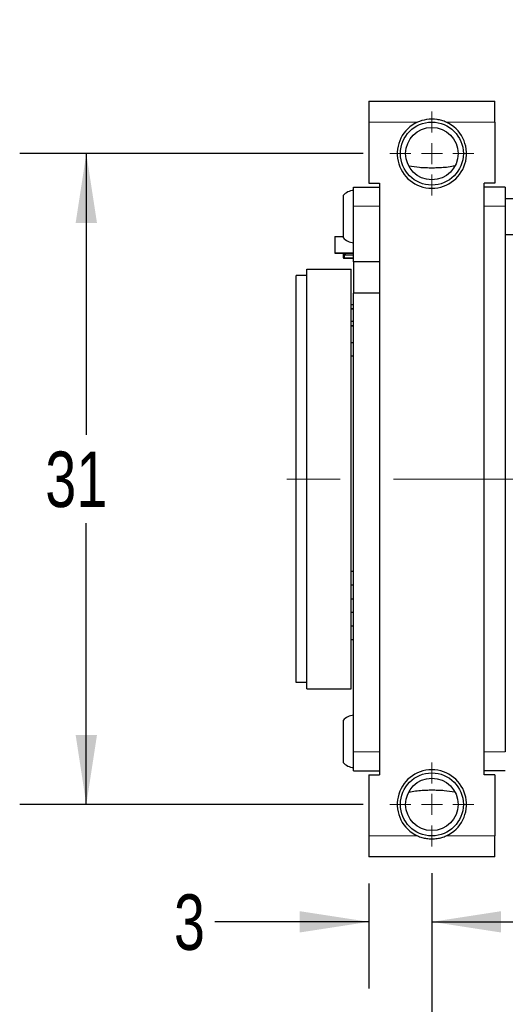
# Model space of a CAD drawing. Header units: millimetres. Extents: x 5 to 274, y 4 to 211.
# Tile 3 of 28: x 107 to 130, y 33 to 79. Entities that reach past the tile are written whole.
import ezdxf

# ---------------------------------------------------------------- set-up
doc = ezdxf.new("R2010")
doc.units = ezdxf.units.MM
doc.linetypes.add('CENTERX2', pattern=[20.32, 12.7, -2.54, 2.54, -2.54])
doc.linetypes.add('PHANTOM', pattern=[12.7, 6.35, -1.27, 1.27, -1.27, 1.27, -1.27])
doc.layers.add('DIMENSIONS', color=8, linetype='Continuous')
doc.styles.add('SLDTEXTSTYLE0', font='TXT', dxfattribs={"width": 0.75})
doc.styles.add('SLDTEXTSTYLE3', font='TXT', dxfattribs={"width": 0.675})
doc.dimstyles.new('SLDDIMSTYLE0', dxfattribs={"dimtxt": 2.645833, "dimasz": 3.302, "dimexe": 0, "dimexo": 0.0625, "dimgap": 0.661458, "dimtad": 0, "dimtih": 1, "dimtoh": 1, "dimdec": 0, "dimrnd": 1e-09, "dimzin": 12, "dimdsep": 46, "dimtxsty": 'SLDTEXTSTYLE0', "dimsah": 1, "dimcen": 0.09, "dimadec": 0, "dimazin": 3, "dimtfac": 1, "dimtdec": 0, "dimtmove": 0, "dimatfit": 0, "dimfxl": 0, "dimfrac": 2, "dimtolj": 1, "dimtzin": 12, "dimarcsym": 0})
doc.dimstyles.new('SLDDIMSTYLE1', dxfattribs={"dimtxt": 2.645833, "dimasz": 3.302, "dimexe": 0, "dimexo": 0.0625, "dimgap": 0.661458, "dimtad": 0, "dimtih": 1, "dimtoh": 1, "dimdec": 6, "dimrnd": 1e-09, "dimzin": 12, "dimdsep": 46, "dimtxsty": 'SLDTEXTSTYLE0', "dimsah": 1, "dimcen": 0, "dimadec": 0, "dimazin": 3, "dimtfac": 1, "dimtdec": 0, "dimtofl": 0, "dimtmove": 0, "dimatfit": 3, "dimfxl": 0, "dimfrac": 2, "dimtolj": 1, "dimtzin": 12, "dimarcsym": 0})
doc.dimstyles.new('SLDDIMSTYLE3', dxfattribs={"dimtxt": 2.645833, "dimasz": 3.302, "dimexe": 0, "dimexo": 0.0625, "dimgap": 0.661458, "dimtad": 0, "dimtih": 1, "dimtoh": 1, "dimdec": 0, "dimrnd": 1e-09, "dimzin": 12, "dimdsep": 46, "dimtxsty": 'SLDTEXTSTYLE0', "dimsah": 1, "dimcen": 0.09, "dimadec": 0, "dimazin": 3, "dimtfac": 1, "dimtdec": 0, "dimtofl": 0, "dimtmove": 0, "dimatfit": 3, "dimfxl": 0, "dimfrac": 2, "dimtolj": 1, "dimtzin": 12, "dimarcsym": 0})
doc.dimstyles.new('SLDDIMSTYLE7', dxfattribs={"dimtxt": 2.645833, "dimasz": 3.302, "dimexe": 0, "dimexo": 0.0625, "dimgap": 0.661458, "dimtad": 0, "dimtih": 1, "dimtoh": 1, "dimdec": 0, "dimrnd": 1e-09, "dimzin": 12, "dimdsep": 46, "dimtxsty": 'SLDTEXTSTYLE0', "dimsah": 1, "dimcen": 0.09, "dimadec": 0, "dimazin": 3, "dimtol": 1, "dimtp": 0.5, "dimtm": 0.5, "dimtfac": 1, "dimtdec": 1, "dimtmove": 0, "dimatfit": 0, "dimfxl": 0, "dimfrac": 2, "dimtolj": 1, "dimarcsym": 0})

# ---------------------------------------------------------------- blocks, each defined once
blk = doc.blocks.new('SW_SYMBOL_HOLE_DEPTH')
at = {"layer": 'DIMENSIONS', "color": 0}
for p, q in [((0, 875), (800, 875)), ((400, 875), (400, 75)), ((100, 555), (400, 75)), ((700, 555), (400, 75))]:
    blk.add_line(p, q, dxfattribs=at)
blk = doc.blocks.new('_D_1')
at = {"layer": 'DIMENSIONS'}
for p, q in [((127.002, 92.933), (138.162, 82.518)), ((138.162, 82.518), (141.171, 82.518))]:
    blk.add_line(p, q, dxfattribs=at)
blk.add_solid([(127.002, 92.933), (129.069, 90.309), (129.763, 91.052)], dxfattribs=at)
at = {"layer": 'DIMENSIONS', "xscale": 0.003379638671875, "yscale": 0.003379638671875, "zscale": 0.003379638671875}
blk.add_blockref('SW_SYMBOL_HOLE_DEPTH', (159.907, 80.783), dxfattribs=at)
at = {"layer": 'DIMENSIONS', "attachment_point": 1}
for s, insert, char_height, style in [('4X M2 - 6H', (141.171, 83.827), 2.6458, 'SLDTEXTSTYLE3'), ('3', (164.683, 83.827), 2.646, 'SLDTEXTSTYLE0'), ('MIN', (167.613, 83.827), 2.6458, 'SLDTEXTSTYLE0')]:
    blk.add_mtext(s, dxfattribs=dict(at, insert=insert, char_height=char_height, style=style))
blk = doc.blocks.new('_D_10')
at = {"layer": 'DIMENSIONS'}
for p, q in [((123.001, 73.088), (106.631, 73.088)), ((109.806, 73.088), (109.806, 59.69)), ((109.806, 42.088), (109.806, 55.486)), ((123.001, 42.088), (106.631, 42.088))]:
    blk.add_line(p, q, dxfattribs=at)
for points in [[(109.806, 73.088), (109.298, 69.786), (110.314, 69.786)], [(109.806, 42.088), (110.314, 45.39), (109.298, 45.39)]]:
    blk.add_solid(points, dxfattribs=at)
at = {"layer": 'DIMENSIONS', "insert": (107.851, 58.897), "char_height": 2.6458, "attachment_point": 1, "style": 'SLDTEXTSTYLE0'}
blk.add_mtext('31', dxfattribs=at)
blk = doc.blocks.new('_D_12')
at = {"layer": 'DIMENSIONS'}
for p, q in [((138.271, 54.318), (138.271, 26.413)), ((126.271, 38.818), (126.271, 26.413)), ((126.271, 29.588), (119.921, 29.588)), ((138.271, 29.588), (144.621, 29.588))]:
    blk.add_line(p, q, dxfattribs=at)
for points in [[(126.271, 29.588), (122.969, 30.096), (122.969, 29.08)], [(138.271, 29.588), (141.573, 29.08), (141.573, 30.096)]]:
    blk.add_solid(points, dxfattribs=at)
at = {"layer": 'DIMENSIONS', "char_height": 2.6458, "attachment_point": 1, "style": 'SLDTEXTSTYLE0'}
for s, insert in [('±0.5', (130.816, 30.897)), ('12', (126.906, 30.897))]:
    blk.add_mtext(s, dxfattribs=dict(at, insert=insert))
blk = doc.blocks.new('_D_13')
at = {"layer": 'DIMENSIONS'}
for p, q in [((126.271, 38.818), (126.271, 33.318)), ((123.271, 38.318), (123.271, 33.318)), ((123.271, 36.493), (115.937, 36.493)), ((126.271, 36.493), (132.621, 36.493))]:
    blk.add_line(p, q, dxfattribs=at)
for points in [[(123.271, 36.493), (119.969, 37.001), (119.969, 35.985)], [(126.271, 36.493), (129.573, 35.985), (129.573, 37.001)]]:
    blk.add_solid(points, dxfattribs=at)
at = {"layer": 'DIMENSIONS', "insert": (113.982, 37.802), "char_height": 2.646, "attachment_point": 1, "style": 'SLDTEXTSTYLE0'}
blk.add_mtext('3', dxfattribs=at)
blk = doc.blocks.new('SW_CENTERMARKSYMBOL_4')
at = {"color": 0, "linetype": 'Continuous', "lineweight": 18}
for p, q in [((0, 1), (0, 2)), ((0, 0), (0, 0.5)), ((-1, 0), (-2, 0)), ((0, 0), (-0.5, 0)), ((0, 0), (0, -0.5)), ((0, 0), (0.5, 0)), ((1, 0), (2, 0)), ((0, -1), (0, -2))]:
    blk.add_line(p, q, dxfattribs=at)
blk = doc.blocks.new('SW_CENTERMARKSYMBOL_5')
at = {"color": 0, "linetype": 'Continuous', "lineweight": 18}
for p, q in [((0, 1), (0, 2)), ((0, 0), (0, 0.5)), ((-1, 0), (-2, 0)), ((0, 0), (-0.5, 0)), ((0, 0), (0, -0.5)), ((0, 0), (0.5, 0)), ((1, 0), (2, 0)), ((0, -1), (0, -2))]:
    blk.add_line(p, q, dxfattribs=at)

msp = doc.modelspace()

# ---------------------------------------------------------------- linework, layer by layer
at = {"color": 7, "linetype": 'Continuous', "lineweight": 25}
for p, q in [((123.2709541, 75.5880204), (129.2709541, 75.5880204)), ((123.2709541, 75.5880204), (123.2709541, 74.5880204)), ((129.2709541, 74.5880204), (129.2709541, 75.5880204)), ((123.2709541, 74.5880204), (123.2709541, 71.6880204)), ((129.2709541, 74.5880204), (129.2709541, 71.6880204)), ((122.5409541, 71.4880204), (123.7709541, 71.4880204)), ((122.5409541, 70.5880204), (122.5409541, 71.4880204)), ((123.2709541, 71.6880204), (123.7709541, 71.6880204)), ((123.7709541, 71.6880204), (123.7709541, 43.4880204)), ((129.2709541, 71.6880204), (128.7709541, 71.6880204)), ((128.7709541, 43.4880204), (128.7709541, 71.6880204)), ((129.7709541, 71.4880204), (128.7709541, 71.4880204)), ((129.7709541, 71.4880204), (129.7709541, 70.5880204)), ((122.0409541, 71.0880204), (122.0409541, 69.0880204)), ((130.5709541, 70.9380204), (129.7709541, 70.9380204)), ((122.5409541, 67.9380204), (122.5409541, 70.5880204)), ((129.7709541, 70.5880204), (129.7709541, 44.5880204)), ((121.6414499, 69.1376542), (122.0409541, 69.1376542)), ((121.6414499, 69.1376542), (121.6414499, 68.3387124)), ((129.7709541, 69.2380204), (130.5709541, 69.2380204)), ((121.6414499, 68.3387124), (122.5409541, 68.3387124)), ((122.5409541, 68.3387124), (121.6414499, 68.3387124)), ((121.6414499, 68.3387124), (121.6414499, 68.3387124)), ((122.0514512, 68.3387124), (122.0514512, 68.1231374)), ((122.0614512, 68.1231374), (122.0514512, 68.1231374)), ((122.0614512, 68.1231374), (122.0614512, 68.1131374)), ((122.0614512, 68.1131374), (122.5409541, 68.1131374)), ((122.1114515, 68.1180213), (122.1114515, 68.3387124)), ((122.1114515, 68.1180213), (122.5409541, 68.1180213)), ((122.1114515, 68.1180212), (122.1114515, 68.1180213)), ((122.1114515, 68.1180212), (122.5409541, 68.1180212)), ((122.1414514, 68.3387124), (122.1414514, 68.2735288)), ((122.1414514, 68.2735288), (122.5409541, 68.2735288)), ((120.3059541, 67.5880204), (122.4259541, 67.5880204)), ((120.3059541, 47.5880204), (120.3059541, 67.5880204)), ((122.4259541, 47.5880204), (122.4259541, 67.5880204)), ((123.7709541, 67.9380204), (122.5409541, 67.9380204)), ((122.5409541, 67.9380204), (122.5409541, 66.4380204)), ((120.3059541, 67.2880204), (119.8059541, 67.2880204)), ((119.8059541, 47.8880204), (119.8059541, 67.2880204)), ((123.7709541, 66.4380204), (122.5409541, 66.4380204)), ((122.5409541, 44.5880204), (122.5409541, 66.4380204)), ((122.5409541, 65.8879481), (122.4259541, 65.8879481)), ((122.4259541, 65.6879481), (122.5409541, 65.6879481)), ((122.5409541, 65.687948), (122.4259541, 65.687948)), ((122.5409541, 65.0879481), (122.4259541, 65.0879481)), ((122.4259541, 64.8879481), (122.5409541, 64.8879481)), ((122.5409541, 64.887948), (122.4259541, 64.887948)), ((122.5409541, 64.077517), (122.4259541, 64.077517)), ((122.4259541, 63.4485317), (122.5409541, 63.4485317)), ((122.5409541, 53.1777977), (122.4259541, 53.1777977)), ((122.4259541, 52.5488125), (122.5409541, 52.5488125)), ((122.4259541, 51.8777947), (122.5409541, 51.8777947)), ((122.4259541, 51.2488094), (122.5409541, 51.2488094)), ((122.5409541, 50.5777916), (122.4259541, 50.5777916)), ((122.4259541, 49.9488063), (122.5409541, 49.9488063)), ((120.3059541, 47.8880204), (119.8059541, 47.8880204)), ((120.3059541, 47.5880204), (122.4259541, 47.5880204)), ((122.0409541, 46.0880204), (122.0409541, 44.7103266)), ((122.0409541, 44.7103266), (122.0409541, 44.0880204)), ((122.5409541, 43.6880204), (122.5409541, 44.5880204)), ((122.5409541, 43.6880204), (123.7709541, 43.6880204)), ((129.7709541, 43.6880204), (128.7709541, 43.6880204)), ((123.2709541, 43.4880204), (123.2709541, 40.5880204)), ((123.2709541, 43.4880204), (123.7709541, 43.4880204)), ((129.2709541, 43.4880204), (128.7709541, 43.4880204)), ((129.2709541, 43.4880204), (129.2709541, 40.5880204)), ((123.2709541, 40.5880204), (123.2709541, 39.5880204)), ((129.2709541, 39.5880204), (129.2709541, 40.5880204)), ((129.2709541, 39.5880204), (123.2709541, 39.5880204))]:
    msp.add_line(p, q, dxfattribs=at)
at = {"color": 8, "linetype": 'PHANTOM', "lineweight": 18}
for p, q in [((125.5835677, 74.5880204), (123.2709541, 74.5880204)), ((129.2709541, 74.5880204), (126.9583404, 74.5880204)), ((122.5409541, 70.5880204), (123.7709541, 70.5880204)), ((129.7709541, 70.5880204), (128.7709541, 70.5880204)), ((122.0614512, 68.1231374), (122.0614512, 68.3387124)), ((122.1114515, 68.1231374), (122.0614512, 68.1231374)), ((122.5409541, 65.8779481), (122.4259541, 65.8779481)), ((122.4259541, 64.8979481), (122.5409541, 64.8979481)), ((122.5409541, 44.5880204), (123.7709541, 44.5880204)), ((129.7709541, 44.5880204), (128.7709541, 44.5880204)), ((123.2709541, 40.5880204), (125.5835677, 40.5880204)), ((126.9583404, 40.5880204), (129.2709541, 40.5880204))]:
    msp.add_line(p, q, dxfattribs=at)
at = {"color": 7, "linetype": 'CENTERX2', "lineweight": 18}
msp.add_line((157.4595639, 57.5880204), (117.2515728, 57.5880204), dxfattribs=at)
at = {"color": 7, "linetype": 'Continuous', "lineweight": 25}
for centre, radius in [((126.2709541, 73.0880204), 1.5), ((126.2709541, 73.0880204), 1.25), ((126.2709541, 42.0880204), 1.5), ((126.2709541, 42.0880204), 1.25)]:
    msp.add_circle(centre, radius, dxfattribs=at)
for centre, radius, start, end in [((126.2709541, 73.0880204), 1.65, 114.61997733, 65.38002267), ((122.6022016, 70.5905254), 0.75, 94.68417983, 138.44592252), ((122.6022016, 69.5855154), 0.75, 221.55407748, 265.31582017), ((122.0614512, 68.1231374), 0.01, 180, 270), ((122.0614512, 68.1231374), 0.01, 180, 270), ((122.6022016, 45.5905254), 0.75, 94.68417983, 138.44592252), ((122.6022016, 44.5855154), 0.75, 221.55407748, 265.31582017), ((126.2709541, 42.0880204), 1.65, 294.61997733, 245.38002267)]:
    msp.add_arc(centre, radius, start, end, dxfattribs=at)
for points, knots in [([(126.9583404, 74.5880204), (126.8882566, 74.6159774), (126.7464665, 74.6725386), (126.4299604, 74.7326214), (126.0270355, 74.7411105), (125.7248937, 74.6368077), (125.5835677, 74.5880204)], [0, 0, 0, 0, 0.1601237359, 0.3239543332, 0.6837814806, 1, 1, 1, 1]), ([(127.3724854, 72.4971492), (127.2675404, 72.4780271), (127.0577475, 72.4398007), (126.7557174, 72.4135337), (126.46933, 72.4016105), (126.2017853, 72.3997486), (125.9376846, 72.4061574), (125.5887401, 72.4261907), (125.3388032, 72.468486), (125.1694228, 72.4971492)], [0, 0, 0, 0, 0.1503029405, 0.3004667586, 0.4151542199, 0.529489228, 0.6439083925, 0.7586792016, 1, 1, 1, 1]), ([(125.1694228, 42.6788916), (125.2743678, 42.6980137), (125.4841607, 42.7362401), (125.7861907, 42.7625072), (126.0725782, 42.7744304), (126.3401228, 42.7762922), (126.6042235, 42.7698834), (126.9531681, 42.7498501), (127.2031049, 42.7075548), (127.3724854, 42.6788916)], [0, 0, 0, 0, 0.1503029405, 0.3004667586, 0.4151542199, 0.529489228, 0.6439083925, 0.7586792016, 1, 1, 1, 1]), ([(125.5835677, 40.5880204), (125.6536215, 40.5600999), (125.7953508, 40.5036126), (126.0284521, 40.4588727), (126.2750257, 40.4418836), (126.5183587, 40.459609), (126.7496213, 40.5047955), (126.888315, 40.5600984), (126.9583404, 40.5880204)], [0, 0, 0, 0, 0.1598563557, 0.3234133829, 0.501720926, 0.683498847, 0.8402010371, 1, 1, 1, 1])]:
    msp.add_open_spline(points, degree=3, knots=knots, dxfattribs=at)

# ---------------------------------------------------------------- block references
at = {"color": 7, "linetype": 'Continuous', "lineweight": 0}
for name, p in [('SW_CENTERMARKSYMBOL_4', (126.2709541, 73.0880204)), ('SW_CENTERMARKSYMBOL_5', (126.2709541, 42.0880204))]:
    msp.add_blockref(name, p, dxfattribs=at)

# ---------------------------------------------------------------- dimensions: what is measured, and where the dimension line sits
at = {"layer": 'DIMENSIONS'}
dim = msp.add_diameter_dim_2p(p1=(125.5398685, 94.2980455), p2=(127.0020396, 92.933474), text='4X M2 - 6H {\\fGDT;x} 3\\P', dimstyle='SLDDIMSTYLE1', override={"dimpost": '<>'}, dxfattribs=at)
dim.commit()
dim.dimension.update_dxf_attribs({"geometry": '_D_1', "text_midpoint": (157.7104651, 82.5180768), "dimtype": 163})
dim = msp.add_linear_dim(base=(109.8059541, 42.0880204), p1=(124.2709541, 73.0880204), p2=(124.2709541, 42.0880204), angle=90, dimstyle='SLDDIMSTYLE3', dxfattribs=at)
dim.commit()
dim.dimension.update_dxf_attribs({"geometry": '_D_10', "text_midpoint": (109.8059541, 57.5880204), "dimtype": 160})
for base, p1, p2, dimstyle, picture, middle in [((138.2709541, 29.5880204), (126.2709541, 40.0880204), (138.2709541, 55.5880204), 'SLDDIMSTYLE7', '_D_12', (132.2709541, 29.5880204)), ((126.2709541, 36.4933025), (123.2709541, 39.5880204), (126.2709541, 40.0880204), 'SLDDIMSTYLE0', '_D_13', (114.9596009, 36.4933025))]:
    dim = msp.add_linear_dim(base=base, p1=p1, p2=p2, dimstyle=dimstyle, dxfattribs=at)
    dim.commit()
    dim.dimension.update_dxf_attribs({"geometry": picture, "text_midpoint": middle, "dimtype": 160})

doc.saveas('drawing.dxf')
